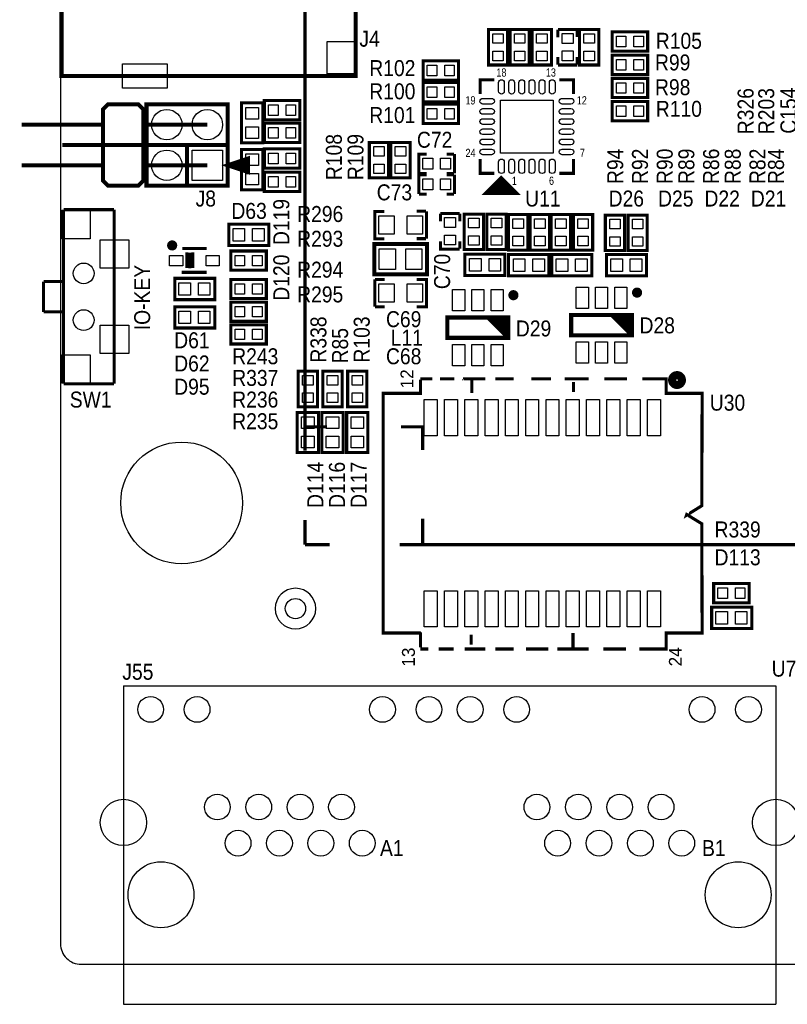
# Model space of a CAD drawing. Extents: x -2 to 286, y -2 to 81.
# Tile 1 of 8: x -2 to 36, y -2 to 47. Entities that reach past the tile are written whole.
import ezdxf
from ezdxf.enums import TextEntityAlignment as Align

# ---------------------------------------------------------------- set-up
doc = ezdxf.new("R2010")
doc.units = 0
doc.header["$MEASUREMENT"] = 0
for name, color, linetype in [('BG_OUTLINE', 6, 'CONTINUOUS'), ('BG_SILKSCREEN_TOP', 7, 'CONTINUOUS'), ('PG_SILKSCREEN_TOP', 7, 'CONTINUOUS'), ('PIN_TOP', 80, 'CONTINUOUS'), ('RD_SILKSCREEN_TOP', 2, 'CONTINUOUS')]:
    doc.layers.add(name, color=color, linetype=linetype)

msp = doc.modelspace()

# ---------------------------------------------------------------- linework, layer by layer
at = {"layer": 'BG_OUTLINE'}
msp.add_lwpolyline([(1.016, 0), (120.904, 0, 0.4142140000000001), (121.92, 1.016), (121.92, 80.21320000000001, 0.4142140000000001), (120.904, 81.2292), (1.016, 81.2292, 0.4142140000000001), (0, 80.21320000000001), (0, 1.016, 0.4142140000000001), (1.016, 0)], format="xyb", dxfattribs=at)
at = {"layer": 'PG_SILKSCREEN_TOP'}
for points, const_width in [([(12.049811, 71.628), (12.049811, 25.3111)], 0.1524), ([(14.550898, 59.27598), (0.051054, 59.27598), (0.051054, 43.775884), (14.550898, 43.775884), (14.550898, 59.27598)], 0.199898), ([(22.039605, 45.986598), (22.039605, 44.311595), (21.089595, 44.311595), (21.089595, 46.061605), (22.039605, 46.061605), (22.039605, 45.986598)], 0.150012), ([(22.156395, 44.386602), (22.156395, 46.061605), (23.106405, 46.061605), (23.106405, 44.311595), (22.156395, 44.311595), (22.156395, 44.386602)], 0.150012), ([(24.198605, 45.986598), (24.198605, 44.311595), (23.248595, 44.311595), (23.248595, 46.061605), (24.198605, 46.061605), (24.198605, 45.986598)], 0.150012), ([(24.516994, 46.05050499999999), (24.516994, 45.675499)], 0.150012), ([(24.518595, 46.061605), (25.468605, 46.061605), (25.468605, 45.686599)], 0.150012), ([(26.535405, 45.986598), (26.535405, 44.311595), (25.585395, 44.311595), (25.585395, 46.061605), (26.535405, 46.061605), (26.535405, 45.986598)], 0.150012), ([(28.866998, 44.99099499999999), (27.191995, 44.99099499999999), (27.191995, 45.94100499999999), (28.942005, 45.94100499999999), (28.942005, 44.99099499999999), (28.866998, 44.99099499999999)], 0.150012), ([(24.516994, 44.700495), (24.516994, 44.325489)], 0.150012), ([(25.467005, 44.700495), (25.467005, 44.325489)], 0.150012), ([(28.866998, 43.847995), (27.191995, 43.847995), (27.191995, 44.79800499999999), (28.942005, 44.79800499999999), (28.942005, 43.847995), (28.866998, 43.847995)], 0.150012), ([(17.945202, 44.518605), (19.620205, 44.518605), (19.620205, 43.568595), (17.870195, 43.568595), (17.870195, 44.518605), (17.945202, 44.518605)], 0.150012), ([(24.518595, 44.311595), (25.468605, 44.311595)], 0.150012), ([(28.866998, 42.704995), (27.191995, 42.704995), (27.191995, 43.65500499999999), (28.942005, 43.65500499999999), (28.942005, 42.704995), (28.866998, 42.704995)], 0.150012), ([(17.945202, 43.451805), (19.620205, 43.451805), (19.620205, 42.501795), (17.870195, 42.501795), (17.870195, 43.451805), (17.945202, 43.451805)], 0.150012), ([(21.387054, 43.57497), (20.68703, 43.57497), (20.68703, 42.874946)], 0.151892), ([(25.28697, 42.874946), (25.28697, 43.57497), (24.586946, 43.57497)], 0.151892), ([(4.088891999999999, 38.61991300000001), (4.088891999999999, 42.120109), (3.839007, 42.369994), (2.339110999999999, 42.369994), (2.088896, 42.120109), (2.088896, 38.61991300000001), (2.339110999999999, 38.370002), (3.839007, 38.370002), (4.088891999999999, 38.61991300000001)], 0.199898), ([(8.238997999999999, 38.370002), (8.238997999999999, 42.369994), (4.239005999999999, 42.369994), (4.239005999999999, 38.370002), (8.238997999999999, 38.370002)], 0.199898), ([(8.923807, 40.52780799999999), (8.923807, 42.452798), (9.973792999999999, 42.452798), (9.973792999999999, 40.47779600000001), (8.923807, 40.47779600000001), (8.923807, 40.52780799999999)], 0.150012), ([(10.122002, 42.56280499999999), (11.797005, 42.56280499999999), (11.797005, 41.612795), (10.046995, 41.612795), (10.046995, 42.56280499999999), (10.122002, 42.56280499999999)], 0.150012), ([(17.945202, 42.38500499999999), (19.620205, 42.38500499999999), (19.620205, 41.43499499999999), (17.870195, 41.43499499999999), (17.870195, 42.38500499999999), (17.945202, 42.38500499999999)], 0.150012), ([(28.866998, 41.561995), (27.191995, 41.561995), (27.191995, 42.512005), (28.942005, 42.512005), (28.942005, 41.561995), (28.866998, 41.561995)], 0.150012), ([(2.088896, 41.369996), (-1.911095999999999, 41.369996)], 0.199898), ([(7.238999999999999, 41.369996), (4.088891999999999, 41.369996)], 0.199898), ([(11.721998, 40.495195), (10.046995, 40.495195), (10.046995, 41.445205), (11.797005, 41.445205), (11.797005, 40.495195), (11.721998, 40.495195)], 0.150012), ([(6.239001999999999, 40.36999799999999), (0.0889, 40.36999799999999)], 0.199898), ([(8.238997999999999, 40.36999799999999), (6.239001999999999, 40.36999799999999), (6.239001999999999, 38.370002)], 0.199898), ([(15.222195, 38.824002), (15.222195, 40.49900499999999), (16.172205, 40.49900499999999), (16.172205, 38.748995), (15.222195, 38.748995), (15.222195, 38.824002)], 0.150012), ([(17.239005, 40.423998), (17.239005, 38.748995), (16.288995, 38.748995), (16.288995, 40.49900499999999), (17.239005, 40.49900499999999), (17.239005, 40.423998)], 0.150012), ([(8.238997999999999, 39.37), (9.238996, 39.702994), (9.238996, 39.037006), (8.238997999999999, 39.37)], 0.199898), ([(9.973792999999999, 40.091792), (9.973792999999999, 38.166802), (8.923807, 38.166802), (8.923807, 40.14180399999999), (9.973792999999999, 40.14180399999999), (9.973792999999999, 40.091792)], 0.150012), ([(11.721998, 39.225195), (10.046995, 39.225195), (10.046995, 40.17520499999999), (11.797005, 40.17520499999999), (11.797005, 39.225195), (11.721998, 39.225195)], 0.150012), ([(17.666995, 38.971195), (17.666995, 39.921205), (18.042001, 39.921205)], 0.150012), ([(19.028105, 39.919605), (19.403111, 39.919605)], 0.150012), ([(19.417005, 38.971195), (19.417005, 39.921205)], 0.150012), ([(2.088896, 39.37), (-1.911095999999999, 39.37)], 0.199898), ([(7.238999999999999, 39.37), (4.088891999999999, 39.37)], 0.199898), ([(8.238997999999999, 39.37), (9.238996, 39.637005)], 0.199898), ([(8.238997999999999, 39.37), (9.238996, 39.437107)], 0.199898), ([(8.238997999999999, 39.37), (9.238996, 39.236904)], 0.199898), ([(21.387054, 38.97503), (20.68703, 38.97503), (20.68703, 39.675054)], 0.151892), ([(24.586946, 38.97503), (25.28697, 38.97503), (25.28697, 39.675054)], 0.151892), ([(10.122002, 39.032205), (11.797005, 39.032205), (11.797005, 38.082195), (10.046995, 38.082195), (10.046995, 39.032205), (10.122002, 39.032205)], 0.150012), ([(17.666995, 37.95519500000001), (17.666995, 38.905205), (18.042001, 38.905205)], 0.150012), ([(17.678095, 38.969594), (18.053101, 38.969594)], 0.150012), ([(19.028105, 38.969594), (19.403111, 38.969594)], 0.150012), ([(19.028105, 38.903605), (19.403111, 38.903605)], 0.150012), ([(19.417005, 37.95519500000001), (19.417005, 38.905205)], 0.150012), ([(21.717, 38.608), (21.209, 38.1), (22.225, 38.1), (21.717, 38.608), (21.336, 38.227), (21.971, 38.227), (21.717, 38.481), (21.463, 38.227), (22.098, 38.227), (21.971, 38.354), (21.59, 38.354)], 0.381), ([(17.678095, 37.95359400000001), (18.053101, 37.95359400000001)], 0.150012), ([(19.028105, 37.95359400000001), (19.403111, 37.95359400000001)], 0.150012), ([(0.152908, 37.18306), (2.643124, 37.18306)], 0.150114), ([(0.152908, 28.60294000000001), (0.152908, 37.18306)], 0.150114), ([(2.643124, 37.18306), (2.643124, 28.60294000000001)], 0.150114), ([(15.964002, 37.098605), (15.488996, 37.098605), (15.488996, 35.748595), (15.964002, 35.748595)], 0.150012), ([(18.023992, 37.103304), (17.549012, 37.103304)], 0.150012), ([(18.039004, 37.098605), (18.039004, 35.748595)], 0.150012), ([(19.677405, 36.993805), (18.727395, 36.993805)], 0.150012), ([(18.728995, 36.604905), (18.728995, 36.979911)], 0.150012), ([(19.679006, 36.604905), (19.679006, 36.979911)], 0.150012), ([(20.845805, 36.893398), (20.845805, 35.218395), (19.895795, 35.218395), (19.895795, 36.968405), (20.845805, 36.968405), (20.845805, 36.893398)], 0.150012), ([(21.963405, 36.893398), (21.963405, 35.218395), (21.013395, 35.218395), (21.013395, 36.968405), (21.963405, 36.968405), (21.963405, 36.893398)], 0.150012), ([(23.030205, 36.867998), (23.030205, 35.19299500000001), (22.080195, 35.19299500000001), (22.080195, 36.943005), (23.030205, 36.943005), (23.030205, 36.867998)], 0.150012), ([(24.097005, 36.867998), (24.097005, 35.19299500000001), (23.146995, 35.19299500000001), (23.146995, 36.943005), (24.097005, 36.943005), (24.097005, 36.867998)], 0.150012), ([(25.138405, 36.867998), (25.138405, 35.19299500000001), (24.188395, 35.19299500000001), (24.188395, 36.943005), (25.138405, 36.943005), (25.138405, 36.867998)], 0.150012), ([(26.230605, 36.867998), (26.230605, 35.19299500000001), (25.280595, 35.19299500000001), (25.280595, 36.943005), (26.230605, 36.943005), (26.230605, 36.867998)], 0.150012), ([(27.805405, 36.84259799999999), (27.805405, 35.167595), (26.855395, 35.167595), (26.855395, 36.917605), (27.805405, 36.917605), (27.805405, 36.84259799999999)], 0.150012), ([(28.923005, 36.84259799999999), (28.923005, 35.167595), (27.972995, 35.167595), (27.972995, 36.917605), (28.923005, 36.917605), (28.923005, 36.84259799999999)], 0.150012), ([(8.346008, 36.465993), (10.270998, 36.465993), (10.270998, 35.416007), (8.295996, 35.416007), (8.295996, 36.465993), (8.346008, 36.465993)], 0.150012), ([(15.5702, 35.49670300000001), (18.0594, 35.49670300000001), (18.0594, 33.998103), (15.4686, 33.998103), (15.4686, 35.49670300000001), (15.5702, 35.49670300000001)], 0.2), ([(17.549012, 35.753294), (18.023992, 35.753294)], 0.150012), ([(19.677405, 35.243795), (18.727395, 35.243795), (18.727395, 35.618801)], 0.150012), ([(19.679006, 35.254895), (19.679006, 35.629901)], 0.150012), ([(6.004001, 35.270999), (7.203999, 35.270999)], 0.150012), ([(6.222694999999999, 35.078899), (6.222694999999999, 34.303894)], 0.150012), ([(6.379006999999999, 35.070999), (6.379006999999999, 34.295994)], 0.150012), ([(6.518097, 35.081007), (6.518097, 34.306002)], 0.150012), ([(10.070998, 34.195995), (8.395995, 34.195995), (8.395995, 35.146005), (10.146005, 35.146005), (10.146005, 34.195995), (10.070998, 34.195995)], 0.150012), ([(21.854592, 33.942807), (19.929602, 33.942807), (19.929602, 34.992793), (21.904604, 34.992793), (21.904604, 33.942807), (21.854592, 33.942807)], 0.150012), ([(24.013592, 33.917407), (22.088602, 33.917407), (22.088602, 34.967393), (24.063604, 34.967393), (24.063604, 33.917407), (24.013592, 33.917407)], 0.150012), ([(24.271808, 34.967393), (26.196798, 34.967393), (26.196798, 33.917407), (24.221796, 33.917407), (24.221796, 34.967393), (24.271808, 34.967393)], 0.150012), ([(26.964208, 34.967393), (28.889198, 34.967393), (28.889198, 33.917407), (26.914196, 33.917407), (26.914196, 34.967393), (26.964208, 34.967393)], 0.150012), ([(5.979008, 34.09599500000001), (7.203999, 34.09599500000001)], 0.150012), ([(-0.83693, 33.643062), (0.152908, 33.643062)], 0.150114), ([(-0.83693, 32.142938), (-0.83693, 33.643062)], 0.150114), ([(0.152908, 33.643062), (0.152908, 32.142938)], 0.150114), ([(5.679008, 33.798993), (7.603997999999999, 33.798993), (7.603997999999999, 32.749007), (5.628995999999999, 32.749007), (5.628995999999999, 33.798993), (5.679008, 33.798993)], 0.150012), ([(10.070998, 32.798995), (8.395995, 32.798995), (8.395995, 33.749005), (10.146005, 33.749005), (10.146005, 32.798995), (10.070998, 32.798995)], 0.150012), ([(15.488996, 32.395795), (15.488996, 33.745805)], 0.150012), ([(15.978988, 33.741106), (15.504008, 33.741106)], 0.150012), ([(17.563998, 32.395795), (18.039004, 32.395795), (18.039004, 33.745805), (17.563998, 33.745805)], 0.150012), ([(10.070998, 31.681395), (8.395995, 31.681395), (8.395995, 32.631405), (10.146005, 32.631405), (10.146005, 31.681395), (10.070998, 31.681395)], 0.150012), ([(0.152908, 32.142938), (-0.83693, 32.142938)], 0.150114), ([(5.679008, 32.401993), (7.603997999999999, 32.401993), (7.603997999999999, 31.352007), (5.628995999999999, 31.352007), (5.628995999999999, 32.401993), (5.679008, 32.401993)], 0.150012), ([(15.504008, 32.39109600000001), (15.978988, 32.39109600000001)], 0.150012), ([(25.170003, 31.995999), (28.169997, 31.995999), (28.169997, 30.996001), (25.170003, 30.996001), (25.170003, 31.995999)], 0.2), ([(28.169997, 30.996001), (27.169999, 31.995999)], 0.2), ([(28.169997, 31.196001), (27.369999, 31.995999)], 0.2), ([(28.169997, 31.396), (27.569998, 31.995999)], 0.2), ([(28.169997, 31.596), (27.769998, 31.995999)], 0.2), ([(28.169997, 31.795999), (27.969997, 31.995999)], 0.2), ([(10.070998, 30.563795), (8.395995, 30.563795), (8.395995, 31.513805), (10.146005, 31.513805), (10.146005, 30.563795), (10.070998, 30.563795)], 0.150012), ([(19.074003, 31.868999), (22.073997, 31.868999), (22.073997, 30.869001), (19.074003, 30.869001), (19.074003, 31.868999)], 0.2), ([(22.073997, 30.869001), (21.073999, 31.868999)], 0.2), ([(22.073997, 31.069001), (21.273999, 31.868999)], 0.2), ([(22.073997, 31.269), (21.473998, 31.868999)], 0.2), ([(22.073997, 31.469), (21.673998, 31.868999)], 0.2), ([(22.073997, 31.668999), (21.873997, 31.868999)], 0.2), ([(12.667005, 29.146398), (12.667005, 27.471395), (11.716995, 27.471395), (11.716995, 29.221405), (12.667005, 29.221405), (12.667005, 29.146398)], 0.150012), ([(13.886205, 29.146398), (13.886205, 27.471395), (12.936195, 27.471395), (12.936195, 29.221405), (13.886205, 29.221405), (13.886205, 29.146398)], 0.150012), ([(15.105405, 29.146398), (15.105405, 27.471395), (14.155395, 27.471395), (14.155395, 29.221405), (15.105405, 29.221405), (15.105405, 29.146398)], 0.150012), ([(2.643124, 28.60294000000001), (0.152908, 28.60294000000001)], 0.150114), ([(15.904718, 16.34871), (15.904718, 28.13558), (17.741392, 28.13558), (17.741392, 28.812998)], 0.1524), ([(17.741392, 28.84424), (18.321782, 28.84424)], 0.1524), ([(18.708624, 28.84424), (19.409918, 28.84424)], 0.1524), ([(19.833082, 28.84424), (19.869404, 28.84424), (19.869404, 28.82011)], 0.1524), ([(19.869404, 28.84424), (20.93341, 28.84424)], 0.1524), ([(20.2692, 28.152344), (20.2692, 28.902406)], 0.1524), ([(21.441156, 28.84424), (22.335998, 28.84424)], 0.1524), ([(23.20671, 28.84424), (24.173942, 28.84424)], 0.1524), ([(24.851106, 28.84424), (26.036016, 28.84424)], 0.1524), ([(25.28697, 28.19908), (25.28697, 28.698952)], 0.1524), ([(26.8097, 28.84424), (27.921966, 28.84424)], 0.1524), ([(28.67152, 28.84424), (29.85643, 28.84424), (29.85643, 28.13558), (31.624524, 28.13558), (31.611316, 22.595078), (30.85338, 22.12467), (30.866588, 22.163786), (31.611316, 21.706332), (31.624524, 16.322802), (29.856684, 16.322802), (29.856684, 15.53718), (28.526486, 15.53718)], 0.1524), ([(12.716993, 27.137792), (12.716993, 25.212802), (11.667007, 25.212802), (11.667007, 27.187804), (12.716993, 27.187804), (12.716993, 27.137792)], 0.150012), ([(13.936193, 27.137792), (13.936193, 25.212802), (12.886207, 25.212802), (12.886207, 27.187804), (13.936193, 27.187804), (13.936193, 27.137792)], 0.150012), ([(15.155393, 27.137792), (15.155393, 25.212802), (14.105407, 25.212802), (14.105407, 27.187804), (15.155393, 27.187804), (15.155393, 27.137792)], 0.150012), ([(12.049811, 26.477011), (13.1445, 26.477011)], 0.1524), ([(16.779189, 26.477011), (17.851095, 26.477011), (17.851095, 25.3365)], 0.1524), ([(12.049811, 21.897289), (12.049811, 20.678089)], 0.1524), ([(17.851095, 21.963405), (17.851095, 20.678089)], 0.1524), ([(12.049811, 20.678089), (13.273989, 20.678089)], 0.1524), ([(16.715689, 20.678089), (37.393905, 20.678089)], 0.1524), ([(33.870798, 17.812995), (32.195795, 17.812995), (32.195795, 18.763005), (33.945805, 18.763005), (33.945805, 17.812995), (33.870798, 17.812995)], 0.150012), ([(32.145808, 17.593793), (34.070798, 17.593793), (34.070798, 16.543807), (32.095796, 16.543807), (32.095796, 17.593793), (32.145808, 17.593793)], 0.150012), ([(15.904718, 16.34871), (15.904718, 16.322802), (17.71726199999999, 16.322802), (17.741392, 16.298672), (17.741392, 15.53718), (17.729454, 15.53718)], 0.1524), ([(20.243038, 15.745968), (20.243038, 16.246094)], 0.1524), ([(25.260808, 15.568676), (25.260808, 16.318738)], 0.1524), ([(18.128488, 15.53718), (17.741392, 15.53718)], 0.1524), ([(19.385788, 15.53718), (18.63623399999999, 15.53718)], 0.1524), ([(20.93341, 15.53718), (19.917918, 15.53718)], 0.1524), ([(22.335998, 15.53718), (21.44141, 15.53718)], 0.1524), ([(24.052784, 15.53718), (22.940518, 15.53718)], 0.1524), ([(26.035762, 15.53718), (24.48814, 15.53718)], 0.1524), ([(27.873706, 15.53718), (26.761186, 15.53718)], 0.1524)]:
    msp.add_lwpolyline(points, dxfattribs=dict(at, const_width=const_width))
for points, const_width in [([(5.628995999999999, 35.421011, 1.000012), (5.379008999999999, 35.420986, 0.9999879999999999), (5.628995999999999, 35.421011)], 0.250012), ([(22.449003, 32.96899699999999, 1.000026), (22.19899, 32.96899699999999, 0.999974), (22.449003, 32.96899699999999)], 0.250012), ([(28.545003, 33.095997, 1.000026), (28.29499, 33.095997, 0.999974), (28.545003, 33.095997)], 0.250012), ([(30.629631, 28.78869, 0.9999879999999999), (30.14756500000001, 28.788716, 1.000012), (30.629631, 28.78869)], 0.4000500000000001)]:
    msp.add_lwpolyline(points, format="xyb", dxfattribs=dict(at, const_width=const_width))
msp.add_lwpolyline([(12.582398, 17.526, 1), (10.582402, 17.526, 1), (12.582398, 17.526)], format="xyb", dxfattribs=at)
for points in [[(3.102990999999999, 13.729005), (3.102990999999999, -1.970988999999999)], [(3.102990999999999, 13.729005), (35.25299, 13.729005)], [(35.25299, 13.729005), (35.25299, -1.970988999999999)], [(3.102990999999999, -1.970988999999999), (35.25299, -1.970988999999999)]]:
    msp.add_lwpolyline(points, dxfattribs=at)
at = {"layer": 'PIN_TOP'}
for points in [[(21.304606, 45.381596), (21.304606, 45.851597), (21.824594, 45.851597), (21.824594, 45.381596)], [(22.891394, 45.851597), (22.891394, 45.381596), (22.371406, 45.381596), (22.371406, 45.851597)], [(23.463606, 45.381596), (23.463606, 45.851597), (23.983594, 45.851597), (23.983594, 45.381596)], [(24.723598, 45.371588), (24.723598, 45.86158), (25.263602, 45.86158), (25.263602, 45.371588)], [(25.800406, 45.381596), (25.800406, 45.851597), (26.320394, 45.851597), (26.320394, 45.381596)], [(27.40200300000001, 45.725994), (27.872004, 45.725994), (27.872004, 45.206006), (27.40200300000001, 45.206006)], [(28.26199600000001, 45.725994), (28.731997, 45.725994), (28.731997, 45.206006), (28.26199600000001, 45.206006)], [(13.15085, 45.476033), (14.550898, 45.476033), (14.550898, 43.876087), (13.15085, 43.876087)], [(21.304606, 44.521603), (21.304606, 44.991604), (21.824594, 44.991604), (21.824594, 44.521603)], [(22.891394, 44.991604), (22.891394, 44.521603), (22.371406, 44.521603), (22.371406, 44.991604)], [(23.463606, 44.521603), (23.463606, 44.991604), (23.983594, 44.991604), (23.983594, 44.521603)], [(24.723598, 44.511595), (24.723598, 45.00158599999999), (25.263602, 45.00158599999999), (25.263602, 44.511595)], [(25.800406, 44.521603), (25.800406, 44.991604), (26.320394, 44.991604), (26.320394, 44.521603)], [(3.051175, 44.375832), (5.251069, 44.375832), (5.251069, 43.175936), (3.051175, 43.175936)], [(18.550204, 43.78360599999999), (18.080203, 43.78360599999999), (18.080203, 44.30359399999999), (18.550204, 44.30359399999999)], [(19.410197, 43.78360599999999), (18.940196, 43.78360599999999), (18.940196, 44.30359399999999), (19.410197, 44.30359399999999)], [(27.40200300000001, 44.582994), (27.872004, 44.582994), (27.872004, 44.063006), (27.40200300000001, 44.063006)], [(28.26199600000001, 44.582994), (28.731997, 44.582994), (28.731997, 44.063006), (28.26199600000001, 44.063006)], [(18.550204, 42.71680599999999), (18.080203, 42.71680599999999), (18.080203, 43.236794), (18.550204, 43.236794)], [(19.410197, 42.71680599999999), (18.940196, 42.71680599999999), (18.940196, 43.236794), (19.410197, 43.236794)], [(27.40200300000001, 43.439994), (27.872004, 43.439994), (27.872004, 42.920006), (27.40200300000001, 42.920006)], [(28.26199600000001, 43.439994), (28.731997, 43.439994), (28.731997, 42.920006), (28.26199600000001, 42.920006)], [(9.758793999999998, 42.21781), (9.758793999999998, 41.647808), (9.138806, 41.647808), (9.138806, 42.21781)], [(10.727004, 41.827806), (10.257003, 41.827806), (10.257003, 42.34779399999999), (10.727004, 42.34779399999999)], [(11.586997, 41.827806), (11.116996, 41.827806), (11.116996, 42.34779399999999), (11.586997, 42.34779399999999)], [(21.687028, 39.975028), (21.687028, 42.57497199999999), (24.286972, 42.57497199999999), (24.286972, 39.975028)], [(27.40200300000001, 42.296994), (27.872004, 42.296994), (27.872004, 41.777006), (27.40200300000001, 41.777006)], [(28.26199600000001, 42.296994), (28.731997, 42.296994), (28.731997, 41.777006), (28.26199600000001, 41.777006)], [(18.550204, 41.65000599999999), (18.080203, 41.65000599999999), (18.080203, 42.169994), (18.550204, 42.169994)], [(19.410197, 41.65000599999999), (18.940196, 41.65000599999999), (18.940196, 42.169994), (19.410197, 42.169994)], [(9.758793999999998, 41.25779099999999), (9.758793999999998, 40.68779), (9.138806, 40.68779), (9.138806, 41.25779099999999)], [(10.257003, 41.23019399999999), (10.727004, 41.23019399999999), (10.727004, 40.71020599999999), (10.257003, 40.71020599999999)], [(11.116996, 41.23019399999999), (11.586997, 41.23019399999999), (11.586997, 40.71020599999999), (11.116996, 40.71020599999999)], [(15.957194, 40.28899699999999), (15.957194, 39.81899600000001), (15.437206, 39.81899600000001), (15.437206, 40.28899699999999)], [(16.504006, 39.81899600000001), (16.504006, 40.28899699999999), (17.023994, 40.28899699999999), (17.023994, 39.81899600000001)], [(7.989544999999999, 38.619455), (6.488455, 38.619455), (6.488455, 40.120545), (7.989544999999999, 40.120545)], [(9.138793, 39.36179600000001), (9.138793, 39.931797), (9.758782, 39.931797), (9.758782, 39.36179600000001)], [(10.257003, 39.960194), (10.727004, 39.960194), (10.727004, 39.440206), (10.257003, 39.440206)], [(11.116996, 39.960194), (11.586997, 39.960194), (11.586997, 39.440206), (11.116996, 39.440206)], [(15.957194, 39.429004), (15.957194, 38.959003), (15.437206, 38.959003), (15.437206, 39.429004)], [(16.504006, 38.959003), (16.504006, 39.429004), (17.023994, 39.429004), (17.023994, 38.959003)], [(18.356999, 39.176198), (17.867008, 39.176198), (17.867008, 39.716202), (18.356999, 39.716202)], [(19.216992, 39.176198), (18.727001, 39.176198), (18.727001, 39.716202), (19.216992, 39.716202)], [(9.138793, 38.401777), (9.138793, 38.971779), (9.758782, 38.971779), (9.758782, 38.401777)], [(10.727004, 38.297206), (10.257003, 38.297206), (10.257003, 38.817194), (10.727004, 38.817194)], [(11.586997, 38.297206), (11.116996, 38.297206), (11.116996, 38.817194), (11.586997, 38.817194)], [(18.356999, 38.160198), (17.867008, 38.160198), (17.867008, 38.70020200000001), (18.356999, 38.70020200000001)], [(19.216992, 38.160198), (18.727001, 38.160198), (18.727001, 38.70020200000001), (19.216992, 38.70020200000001)], [(0.062992, 37.15308800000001), (1.463039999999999, 37.15308800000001), (1.463039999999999, 35.75304000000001), (0.062992, 35.75304000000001)], [(16.439007, 35.973601), (15.688996, 35.973601), (15.688996, 36.873599), (16.439007, 36.873599)], [(17.839004, 35.973601), (17.088993, 35.973601), (17.088993, 36.873599), (17.839004, 36.873599)], [(19.472402, 36.793792), (19.472402, 36.303801), (18.932398, 36.303801), (18.932398, 36.793792)], [(20.110806, 36.288396), (20.110806, 36.758397), (20.630794, 36.758397), (20.630794, 36.288396)], [(21.228406, 36.288396), (21.228406, 36.758397), (21.748394, 36.758397), (21.748394, 36.288396)], [(22.295206, 36.262996), (22.295206, 36.732997), (22.815194, 36.732997), (22.815194, 36.262996)], [(23.362006, 36.262996), (23.362006, 36.732997), (23.881994, 36.732997), (23.881994, 36.262996)], [(24.403406, 36.262996), (24.403406, 36.732997), (24.923394, 36.732997), (24.923394, 36.262996)], [(25.495606, 36.262996), (25.495606, 36.732997), (26.015594, 36.732997), (26.015594, 36.262996)], [(27.070406, 36.237596), (27.070406, 36.707597), (27.590394, 36.707597), (27.590394, 36.237596)], [(28.188006, 36.237596), (28.188006, 36.707597), (28.707994, 36.707597), (28.707994, 36.237596)], [(9.075991, 35.631006), (8.505989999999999, 35.631006), (8.505989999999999, 36.250994), (9.075991, 36.250994)], [(10.03601, 35.631006), (9.466008, 35.631006), (9.466008, 36.250994), (10.03601, 36.250994)], [(19.472402, 35.933799), (19.472402, 35.44380800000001), (18.932398, 35.44380800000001), (18.932398, 35.933799)], [(1.962912, 35.693096), (3.362959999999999, 35.693096), (3.362959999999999, 34.293048), (1.962912, 34.293048)], [(20.110806, 35.428403), (20.110806, 35.898404), (20.630794, 35.898404), (20.630794, 35.428403)], [(21.228406, 35.428403), (21.228406, 35.898404), (21.748394, 35.898404), (21.748394, 35.428403)], [(22.295206, 35.40300300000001), (22.295206, 35.873004), (22.815194, 35.873004), (22.815194, 35.40300300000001)], [(23.362006, 35.40300300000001), (23.362006, 35.873004), (23.881994, 35.873004), (23.881994, 35.40300300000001)], [(24.403406, 35.40300300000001), (24.403406, 35.873004), (24.923394, 35.873004), (24.923394, 35.40300300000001)], [(25.495606, 35.40300300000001), (25.495606, 35.873004), (26.015594, 35.873004), (26.015594, 35.40300300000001)], [(27.070406, 35.377603), (27.070406, 35.847604), (27.590394, 35.847604), (27.590394, 35.377603)], [(28.188006, 35.377603), (28.188006, 35.847604), (28.707994, 35.847604), (28.707994, 35.377603)], [(8.606003, 34.930994), (9.076004, 34.930994), (9.076004, 34.411006), (8.606003, 34.411006)], [(9.465996, 34.930994), (9.935997, 34.930994), (9.935997, 34.411006), (9.465996, 34.411006)], [(16.513988, 34.237206), (15.713989, 34.237206), (15.713989, 35.257194), (16.513988, 35.257194)], [(17.814011, 34.237206), (17.014012, 34.237206), (17.014012, 35.257194), (17.814011, 35.257194)], [(5.378982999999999, 34.420988), (5.378982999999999, 34.920987), (6.028995, 34.920987), (6.028995, 34.420988)], [(7.17898, 34.420988), (7.17898, 34.920987), (7.828991, 34.920987), (7.828991, 34.420988)], [(20.16459, 34.777794), (20.734592, 34.777794), (20.734592, 34.157806), (20.16459, 34.157806)], [(21.124609, 34.777794), (21.69461, 34.777794), (21.69461, 34.157806), (21.124609, 34.157806)], [(22.32359, 34.752394), (22.893591, 34.752394), (22.893591, 34.132406), (22.32359, 34.132406)], [(23.283609, 34.752394), (23.85361, 34.752394), (23.85361, 34.132406), (23.283609, 34.132406)], [(25.001792, 34.132406), (24.43179, 34.132406), (24.43179, 34.752394), (25.001792, 34.752394)], [(25.96181, 34.132406), (25.391809, 34.132406), (25.391809, 34.752394), (25.96181, 34.752394)], [(27.694191, 34.132406), (27.12419000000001, 34.132406), (27.12419000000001, 34.752394), (27.694191, 34.752394)], [(28.65421, 34.132406), (28.084208, 34.132406), (28.084208, 34.752394), (28.65421, 34.752394)], [(6.408991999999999, 32.964006), (5.838989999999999, 32.964006), (5.838989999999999, 33.583994), (6.408991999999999, 33.583994)], [(7.36901, 32.964006), (6.799008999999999, 32.964006), (6.799008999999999, 33.583994), (7.36901, 33.583994)], [(8.606003, 33.533994), (9.076004, 33.533994), (9.076004, 33.014006), (8.606003, 33.014006)], [(9.465996, 33.533994), (9.935997, 33.533994), (9.935997, 33.014006), (9.465996, 33.014006)], [(15.688996, 33.520799), (16.439007, 33.520799), (16.439007, 32.620801), (15.688996, 32.620801)], [(17.088993, 33.520799), (17.839004, 33.520799), (17.839004, 32.620801), (17.088993, 32.620801)], [(19.32399, 33.244015), (19.923989, 33.244015), (19.923989, 32.194005), (19.32399, 32.194005)], [(20.274001, 33.244015), (20.873999, 33.244015), (20.873999, 32.194005), (20.274001, 32.194005)], [(21.224011, 33.244015), (21.82401, 33.244015), (21.82401, 32.194005), (21.224011, 32.194005)], [(25.41999, 33.371015), (26.019989, 33.371015), (26.019989, 32.321005), (25.41999, 32.321005)], [(26.370001, 33.371015), (26.969999, 33.371015), (26.969999, 32.321005), (26.370001, 32.321005)], [(27.320011, 33.371015), (27.92001, 33.371015), (27.92001, 32.321005), (27.320011, 32.321005)], [(6.408991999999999, 31.567006), (5.838989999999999, 31.567006), (5.838989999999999, 32.186994), (6.408991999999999, 32.186994)], [(7.36901, 31.567006), (6.799008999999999, 31.567006), (6.799008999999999, 32.186994), (7.36901, 32.186994)], [(8.606003, 32.416394), (9.076004, 32.416394), (9.076004, 31.896406), (8.606003, 31.896406)], [(9.465996, 32.416394), (9.935997, 32.416394), (9.935997, 31.896406), (9.465996, 31.896406)], [(1.962912, 31.492952), (3.362959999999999, 31.492952), (3.362959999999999, 30.092904), (1.962912, 30.092904)], [(8.606003, 31.298794), (9.076004, 31.298794), (9.076004, 30.778806), (8.606003, 30.778806)], [(9.465996, 31.298794), (9.935997, 31.298794), (9.935997, 30.778806), (9.465996, 30.778806)], [(25.41999, 30.670995), (26.019989, 30.670995), (26.019989, 29.620985), (25.41999, 29.620985)], [(26.370001, 30.670995), (26.969999, 30.670995), (26.969999, 29.620985), (26.370001, 29.620985)], [(27.320011, 30.670995), (27.92001, 30.670995), (27.92001, 29.620985), (27.320011, 29.620985)], [(19.32399, 30.54399500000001), (19.923989, 30.54399500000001), (19.923989, 29.493985), (19.32399, 29.493985)], [(20.274001, 30.54399500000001), (20.873999, 30.54399500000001), (20.873999, 29.493985), (20.274001, 29.493985)], [(21.224011, 30.54399500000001), (21.82401, 30.54399500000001), (21.82401, 29.493985), (21.224011, 29.493985)], [(0.062992, 30.03296), (1.463039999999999, 30.03296), (1.463039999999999, 28.632912), (0.062992, 28.632912)], [(11.932006, 28.541396), (11.932006, 29.011397), (12.451994, 29.011397), (12.451994, 28.541396)], [(13.151206, 28.541396), (13.151206, 29.011397), (13.671194, 29.011397), (13.671194, 28.541396)], [(14.370406, 28.541396), (14.370406, 29.011397), (14.890394, 29.011397), (14.890394, 28.541396)], [(11.932006, 27.68140300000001), (11.932006, 28.151404), (12.451994, 28.151404), (12.451994, 27.68140300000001)], [(13.151206, 27.68140300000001), (13.151206, 28.151404), (13.671194, 28.151404), (13.671194, 27.68140300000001)], [(14.370406, 27.68140300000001), (14.370406, 28.151404), (14.890394, 28.151404), (14.890394, 27.68140300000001)], [(18.566384, 27.823922), (18.566384, 26.045922), (17.931384, 26.045922), (17.931384, 27.823922)], [(19.566382, 27.823922), (19.566382, 26.045922), (18.931382, 26.045922), (18.931382, 27.823922)], [(20.56638, 27.823922), (20.56638, 26.045922), (19.93138, 26.045922), (19.93138, 27.823922)], [(21.566378, 27.823922), (21.566378, 26.045922), (20.931378, 26.045922), (20.931378, 27.823922)], [(22.566376, 27.823922), (22.566376, 26.045922), (21.931376, 26.045922), (21.931376, 27.823922)], [(23.566374, 27.823922), (23.566374, 26.045922), (22.931374, 26.045922), (22.931374, 27.823922)], [(24.566626, 27.823922), (24.566626, 26.045922), (23.931626, 26.045922), (23.931626, 27.823922)], [(25.566624, 27.823922), (25.566624, 26.045922), (24.931624, 26.045922), (24.931624, 27.823922)], [(26.566622, 27.823922), (26.566622, 26.045922), (25.931622, 26.045922), (25.931622, 27.823922)], [(27.56662, 27.823922), (27.56662, 26.045922), (26.93162, 26.045922), (26.93162, 27.823922)], [(28.566618, 27.823922), (28.566618, 26.045922), (27.931618, 26.045922), (27.931618, 27.823922)], [(29.566616, 27.823922), (29.566616, 26.045922), (28.931616, 26.045922), (28.931616, 27.823922)], [(11.881993, 26.407796), (11.881993, 26.977797), (12.501982, 26.977797), (12.501982, 26.407796)], [(13.101193, 26.407796), (13.101193, 26.977797), (13.721182, 26.977797), (13.721182, 26.407796)], [(14.320393, 26.407796), (14.320393, 26.977797), (14.940382, 26.977797), (14.940382, 26.407796)], [(11.881993, 25.447777), (11.881993, 26.017779), (12.501982, 26.017779), (12.501982, 25.447777)], [(13.101193, 25.447777), (13.101193, 26.017779), (13.721182, 26.017779), (13.721182, 25.447777)], [(14.320393, 25.447777), (14.320393, 26.017779), (14.940382, 26.017779), (14.940382, 25.447777)], [(32.40580300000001, 18.547994), (32.87580399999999, 18.547994), (32.87580399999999, 18.028006), (32.40580300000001, 18.028006)], [(33.265796, 18.547994), (33.735797, 18.547994), (33.735797, 18.028006), (33.265796, 18.028006)], [(18.566384, 18.404078), (18.566384, 16.626078), (17.931384, 16.626078), (17.931384, 18.404078)], [(19.566382, 18.404078), (19.566382, 16.626078), (18.931382, 16.626078), (18.931382, 18.404078)], [(20.56638, 18.404078), (20.56638, 16.626078), (19.93138, 16.626078), (19.93138, 18.404078)], [(21.566378, 18.404078), (21.566378, 16.626078), (20.931378, 16.626078), (20.931378, 18.404078)], [(22.566376, 18.404078), (22.566376, 16.626078), (21.931376, 16.626078), (21.931376, 18.404078)], [(23.566374, 18.404078), (23.566374, 16.626078), (22.931374, 16.626078), (22.931374, 18.404078)], [(24.566626, 18.404078), (24.566626, 16.626078), (23.931626, 16.626078), (23.931626, 18.404078)], [(25.566624, 18.404078), (25.566624, 16.626078), (24.931624, 16.626078), (24.931624, 18.404078)], [(26.566622, 18.404078), (26.566622, 16.626078), (25.931622, 16.626078), (25.931622, 18.404078)], [(27.56662, 18.404078), (27.56662, 16.626078), (26.93162, 16.626078), (26.93162, 18.404078)], [(28.566618, 18.404078), (28.566618, 16.626078), (27.931618, 16.626078), (27.931618, 18.404078)], [(29.566616, 18.404078), (29.566616, 16.626078), (28.931616, 16.626078), (28.931616, 18.404078)], [(32.875791, 16.758806), (32.30579, 16.758806), (32.30579, 17.378794), (32.875791, 17.378794)], [(33.83580999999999, 16.758806), (33.265808, 16.758806), (33.265808, 17.378794), (33.83580999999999, 17.378794)]]:
    msp.add_lwpolyline(points, close=True, dxfattribs=at)
for points in [[(21.876766, 43.44695399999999), (21.876766, 43.01515399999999, -1), (21.597366, 43.01515399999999), (21.597366, 43.44695399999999, -1)], [(22.376638, 43.44695399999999), (22.376638, 43.01515399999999, -1), (22.097238, 43.01515399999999), (22.097238, 43.44695399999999, -1)], [(22.876764, 43.44695399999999), (22.876764, 43.01515399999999, -1), (22.597364, 43.01515399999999), (22.597364, 43.44695399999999, -1)], [(23.376636, 43.44695399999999), (23.376636, 43.01515399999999, -1), (23.097236, 43.01515399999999), (23.097236, 43.44695399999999, -1)], [(23.876762, 43.44695399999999), (23.876762, 43.01515399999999, -1), (23.597362, 43.01515399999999), (23.597362, 43.44695399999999, -1)], [(24.376634, 43.44695399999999), (24.376634, 43.01515399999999, -1), (24.097234, 43.01515399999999), (24.097234, 43.44695399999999, -1)], [(21.246846, 42.385234), (20.815046, 42.385234, -1), (20.815046, 42.664634), (21.246846, 42.664634, -1)], [(25.158954, 42.385234), (24.727154, 42.385234, -1), (24.727154, 42.664634), (25.158954, 42.664634, -1)], [(21.246846, 41.885362), (20.815046, 41.885362, -1), (20.815046, 42.16476199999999), (21.246846, 42.16476199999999, -1)], [(25.158954, 41.885362), (24.727154, 41.885362, -1), (24.727154, 42.16476199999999), (25.158954, 42.16476199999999, -1)], [(21.246846, 41.385236), (20.815046, 41.385236, -1), (20.815046, 41.664636), (21.246846, 41.664636, -1)], [(25.158954, 41.385236), (24.727154, 41.385236, -1), (24.727154, 41.664636), (25.158954, 41.664636, -1)], [(21.246846, 40.885364), (20.815046, 40.885364, -1), (20.815046, 41.16476399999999), (21.246846, 41.16476399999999, -1)], [(25.158954, 40.885364), (24.727154, 40.885364, -1), (24.727154, 41.16476399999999), (25.158954, 41.16476399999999, -1)], [(21.246846, 40.385238), (20.815046, 40.385238, -1), (20.815046, 40.664638), (21.246846, 40.664638, -1)], [(25.158954, 40.385238), (24.727154, 40.385238, -1), (24.727154, 40.664638), (25.158954, 40.664638, -1)], [(21.246846, 39.885366), (20.815046, 39.885366, -1), (20.815046, 40.16476599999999), (21.246846, 40.16476599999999, -1)], [(25.158954, 39.885366), (24.727154, 39.885366, -1), (24.727154, 40.16476599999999), (25.158954, 40.16476599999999, -1)], [(21.876766, 39.534846), (21.876766, 39.103046, -1), (21.597366, 39.103046), (21.597366, 39.534846, -1)], [(22.376638, 39.534846), (22.376638, 39.103046, -1), (22.097238, 39.103046), (22.097238, 39.534846, -1)], [(22.876764, 39.534846), (22.876764, 39.103046, -1), (22.597364, 39.103046), (22.597364, 39.534846, -1)], [(23.376636, 39.534846), (23.376636, 39.103046, -1), (23.097236, 39.103046), (23.097236, 39.534846, -1)], [(23.876762, 39.534846), (23.876762, 39.103046, -1), (23.597362, 39.103046), (23.597362, 39.534846, -1)], [(24.376634, 39.534846), (24.376634, 39.103046, -1), (24.097234, 39.103046), (24.097234, 39.534846, -1)]]:
    msp.add_lwpolyline(points, format="xyb", close=True, dxfattribs=at)
for centre, radius in [((5.239004, 41.369996), 0.750545), ((7.238999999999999, 41.369996), 0.750545), ((5.239004, 39.37), 0.750545), ((1.143, 34.043112), 0.51054), ((1.143, 31.742888), 0.51054), ((5.969, 22.733), 2.999994), ((11.5824, 17.526), 0.499999), ((4.442993, 12.559005), 0.635), ((6.733007, 12.559005), 0.635), ((15.872993, 12.559005), 0.635), ((18.163007, 12.559005), 0.635), ((20.193, 12.559005), 0.635), ((22.482988, 12.559005), 0.635), ((31.623, 12.559005), 0.635), ((33.912988, 12.559005), 0.635), ((7.733005, 7.749007), 0.635), ((9.773006, 7.749007), 0.635), ((11.813007, 7.749007), 0.635), ((13.853008, 7.749007), 0.635), ((23.483011, 7.749007), 0.635), ((25.523012, 7.749007), 0.635), ((27.562988, 7.749007), 0.635), ((29.602989, 7.749007), 0.635), ((3.102990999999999, 6.988988), 1.143), ((35.25299, 6.988988), 1.143), ((8.752991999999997, 5.969), 0.635), ((10.792993, 5.969), 0.635), ((12.832994, 5.969), 0.635), ((14.872995, 5.969), 0.635), ((24.502999, 5.969), 0.635), ((26.543, 5.969), 0.635), ((28.583001, 5.969), 0.635), ((30.62300200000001, 5.969), 0.635), ((4.953, 3.428999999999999), 1.624951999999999), ((33.403007, 3.428999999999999), 1.624951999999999)]:
    msp.add_circle(centre, radius, dxfattribs=at)

# ---------------------------------------------------------------- texts
at = {"layer": 'BG_SILKSCREEN_TOP', "width": 0.9032259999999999}
msp.add_text('IO-KEY', height=0.7874, rotation=90, dxfattribs=at).set_placement((4.419599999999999, 31.242))
for s, p in [('A1', (15.748, 5.333999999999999)), ('B1', (31.623, 5.333999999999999))]:
    msp.add_text(s, height=0.7874, dxfattribs=at).set_placement(p)
at = {"layer": 'PG_SILKSCREEN_TOP', "width": 0.8125}
for s, p in [('18', (21.4884, 43.73879999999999)), ('13', (23.9268, 43.73879999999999)), ('19', (19.9644, 42.3672)), ('12', (25.4508, 42.3672)), ('24', (19.9644, 39.7764)), ('7', (25.6032, 39.7764)), ('6', (24.0792, 38.4048)), ('1', (22.2504, 38.4048))]:
    msp.add_text(s, height=0.4064, dxfattribs=at).set_placement(p)
at = {"layer": 'PG_SILKSCREEN_TOP'}
for s, p in [('12', (17.395698, 28.372816)), ('13', (17.466056, 14.661896)), ('24', (30.62478, 14.677644))]:
    msp.add_text(s, height=0.635, rotation=90, dxfattribs=at).set_placement(p)
at = {"layer": 'RD_SILKSCREEN_TOP', "width": 0.9032259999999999}
for s, p in [('J4', (14.732, 45.212)), ('SW1', (0.4572, 27.432)), ('U30', (32.004, 27.2796)), ('J55', (3.048, 14.0208))]:
    msp.add_text(s, height=0.7874, dxfattribs=at).set_placement(p)
for s, p in [('R105', (30.48, 45.1104)), ('R99', (30.1752, 44.04359999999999)), ('R102', (16.3576, 43.7642)), ('R100', (16.3576, 42.6212)), ('R98', (30.1752, 42.8244)), ('R101', (16.3576, 41.4528)), ('R110', (30.48, 41.75759999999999)), ('C72', (18.4404, 40.2336)), ('C73', (16.4592, 37.6428)), ('J8', (7.162799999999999, 37.338)), ('U11', (23.7744, 37.338)), ('D26', (27.8892, 37.338)), ('D25', (30.3276, 37.338)), ('D22', (32.6136, 37.338)), ('D21', (34.8996, 37.338)), ('D63', (9.2964, 36.7284)), ('R296', (12.8016, 36.576)), ('R293', (12.8016, 35.3568)), ('R294', (12.8016, 33.8328)), ('R295', (12.8016, 32.6136)), ('C69', (16.9164, 31.3944)), ('D29', (23.3172, 30.9372)), ('D28', (29.4132, 31.0896)), ('D61', (6.477, 30.353)), ('L11', (17.0688, 30.48)), ('R243', (9.6012, 29.5656)), ('C68', (16.9164, 29.5656)), ('D62', (6.477, 29.21)), ('R337', (9.6012, 28.4988)), ('D95', (6.477, 28.067)), ('R236', (9.6012, 27.432)), ('R235', (9.6012, 26.3652)), ('R339', (33.3756, 21.0312)), ('D113', (33.3756, 19.6596)), ('U7', (35.6616, 14.1732))]:
    msp.add_text(s, height=0.7874, dxfattribs=at).set_placement(p, align=Align.CENTER)
for s, p in [('R326', (34.163, 42.037)), ('R203', (35.179, 42.037)), ('C154', (36.2712, 42.0624)), ('R108', (13.8684, 39.7764)), ('R109', (14.9352, 39.7764)), ('R94', (27.7368, 39.3192)), ('R92', (28.956, 39.3192)), ('R90', (30.1752, 39.3192)), ('R89', (31.242, 39.3192)), ('R86', (32.4612, 39.3192)), ('R88', (33.528, 39.3192)), ('R82', (34.7472, 39.3192)), ('R84', (35.6616, 39.3192)), ('D119', (11.2776, 36.576)), ('C70', (19.2024, 34.1376)), ('D120', (11.2776, 33.8328)), ('R338', (13.1064, 30.7848)), ('R103', (15.24, 30.7848)), ('R85', (14.1732, 30.48)), ('D114', (12.954, 23.622)), ('D116', (14.0208, 23.622)), ('D117', (15.0876, 23.622))]:
    msp.add_text(s, height=0.7874, rotation=90, dxfattribs=at).set_placement(p, align=Align.CENTER)

doc.saveas('drawing.dxf')
